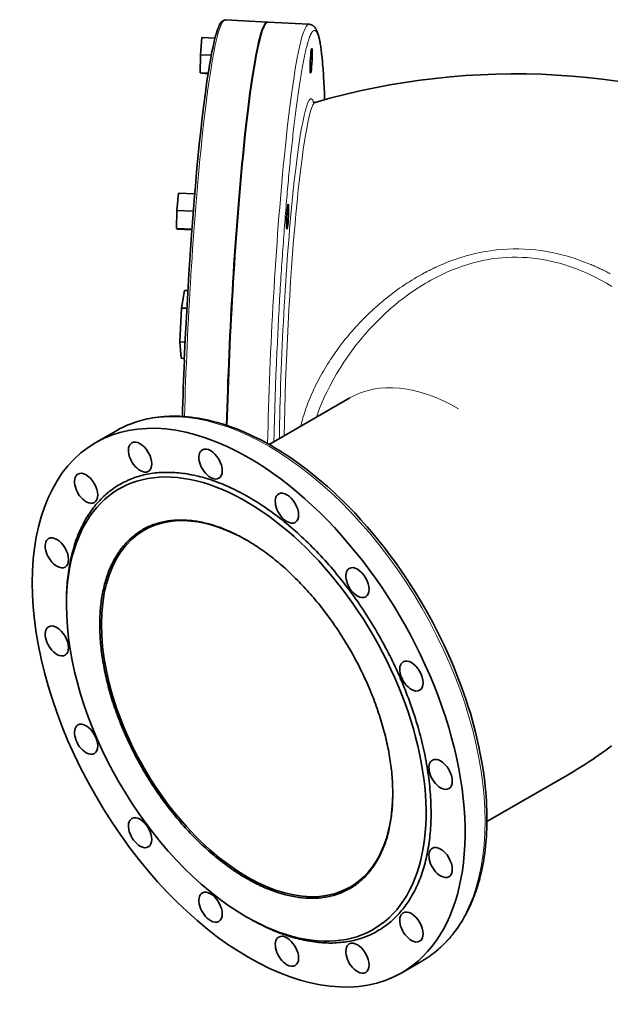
# Model space of a CAD drawing. Extents: x 4513 to 5188, y 399 to 994.
# Tile 6 of 7: x 4971 to 5072, y 815 to 982. Entities that reach past the tile are written whole.
import ezdxf

# ---------------------------------------------------------------- set-up
doc = ezdxf.new("R2010")
doc.units = 0

msp = doc.modelspace()

# ---------------------------------------------------------------- linework, layer by layer
at = {"color": 7, "lineweight": 35, "ltscale": 7.3e-05}
msp.add_line((5006.22, 982.19), (5006.22, 982.19), dxfattribs=at)
at = {"color": 7, "lineweight": 35}
for p, q in [((5013.39, 981.82), (5006.22, 982.19)), ((5013.45, 981.82), (5020.42, 981.47)), ((4998.79, 933.25), (4998.51, 927.49)), ((5027.35, 917.99), (5013.65, 910.08)), ((5064.35, 853.91), (5050.65, 846))]:
    msp.add_line(p, q, dxfattribs=at)
at = {"color": 7, "lineweight": 35, "ltscale": 0.368816}
msp.add_line((5002.25, 979.23), (5001.97, 976.29), dxfattribs=at)
at = {"color": 7, "lineweight": 35, "ltscale": 0.27785}
msp.add_line((5004.47, 979.12), (5002.25, 979.23), dxfattribs=at)
at = {"color": 7, "lineweight": 35, "ltscale": 0.381495}
for p, q in [((5001.97, 976.29), (5001.93, 973.24)), ((4997.96, 949.84), (4997.92, 946.78))]:
    msp.add_line(p, q, dxfattribs=at)
at = {"color": 7, "lineweight": 35, "ltscale": 0.232825}
msp.add_line((5001.97, 976.29), (5003.83, 976.2), dxfattribs=at)
at = {"color": 7, "lineweight": 35, "ltscale": 0.172388}
msp.add_line((5001.93, 973.24), (5003.31, 973.17), dxfattribs=at)
at = {"color": 7, "lineweight": 35, "ltscale": 0.033336}
msp.add_line((5001.93, 973.24), (5002.17, 973.13), dxfattribs=at)
at = {"color": 7, "lineweight": 35, "ltscale": 0.140242}
msp.add_line((5002.17, 973.13), (5003.29, 973.07), dxfattribs=at)
at = {"color": 7, "lineweight": 35, "ltscale": 4.4e-05}
msp.add_line((5021.48, 968.19), (5021.48, 968.19), dxfattribs=at)
at = {"color": 7, "lineweight": 35, "ltscale": 0.368813}
msp.add_line((4998.24, 952.77), (4997.96, 949.84), dxfattribs=at)
at = {"color": 7, "lineweight": 35, "ltscale": 0.346202}
msp.add_line((4998.24, 952.77), (5001.01, 952.63), dxfattribs=at)
at = {"color": 7, "lineweight": 35, "ltscale": 0.350874}
msp.add_line((5000.76, 949.69), (4997.96, 949.84), dxfattribs=at)
at = {"color": 7, "lineweight": 35, "ltscale": 0.033339}
msp.add_line((4997.92, 946.78), (4998.16, 946.67), dxfattribs=at)
at = {"color": 7, "lineweight": 35, "ltscale": 0.326322}
msp.add_line((4997.92, 946.78), (5000.53, 946.65), dxfattribs=at)
at = {"color": 7, "lineweight": 35, "ltscale": 0.295221}
msp.add_line((4998.16, 946.67), (5000.52, 946.55), dxfattribs=at)
at = {"color": 7, "lineweight": 35, "ltscale": 0.379435}
msp.add_line((4999.29, 936.25), (4998.79, 933.25), dxfattribs=at)
at = {"color": 7, "lineweight": 35, "ltscale": 0.068746}
msp.add_line((4999.29, 936.25), (4999.84, 936.22), dxfattribs=at)
at = {"color": 7, "lineweight": 35, "ltscale": 0.110321}
msp.add_line((4998.79, 933.25), (4999.67, 933.21), dxfattribs=at)
at = {"color": 7, "lineweight": 35, "ltscale": 0.109117}
msp.add_line((4998.51, 927.49), (4999.38, 927.44), dxfattribs=at)
at = {"color": 7, "lineweight": 35, "ltscale": 0.347488}
msp.add_line((4998.51, 927.49), (4998.73, 924.72), dxfattribs=at)
at = {"color": 7, "lineweight": 35, "ltscale": 0.066088}
msp.add_line((4998.73, 924.72), (4999.26, 924.69), dxfattribs=at)
at = {"color": 7, "lineweight": 35, "ltscale": 0.489899}
for p, q in [((4987.59, 912.36), (4984.2, 910.4)), ((5039.59, 822.29), (5036.19, 820.33))]:
    msp.add_line(p, q, dxfattribs=at)
at = {"color": 7, "lineweight": 35, "ltscale": 0.06124}
msp.add_line((4979.22, 882.76), (4979.22, 883.25), dxfattribs=at)
at = {"color": 7, "lineweight": 35, "ltscale": 0.061239}
msp.add_line((5009.77, 829.85), (5010.19, 829.6), dxfattribs=at)
at = {"color": 7, "lineweight": 35}
for points in [[(4999.25, 924.42), (4999.41, 927.96), (4999.59, 931.76), (4999.82, 935.81), (5000.01, 939), (5000.22, 942.31), (5000.46, 945.72), (5000.73, 949.22), (5000.92, 951.58), (5001.12, 953.96), (5001.33, 956.33), (5001.56, 958.7), (5001.79, 961.04), (5002.04, 963.34), (5002.29, 965.58), (5002.55, 967.76), (5002.82, 969.83), (5002.96, 970.83), (5003.1, 971.8), (5003.24, 972.74), (5003.39, 973.64), (5003.53, 974.51), (5003.67, 975.34), (5003.81, 976.12), (5003.94, 976.77), (5004.07, 977.39), (5004.2, 977.98), (5004.32, 978.53), (5004.45, 979.04), (5004.57, 979.52), (5004.7, 979.95), (5004.83, 980.35), (5004.94, 980.67), (5005.03, 980.91), (5005.12, 981.12), (5005.21, 981.32), (5005.3, 981.49), (5005.4, 981.65), (5005.51, 981.8), (5005.58, 981.88), (5005.65, 981.96), (5005.71, 982.01), (5005.77, 982.05), (5005.88, 982.11), (5005.96, 982.15), (5006.04, 982.17), (5006.13, 982.18), (5006.22, 982.19)], [(5022.7, 975.33), (5022.67, 975.62), (5022.64, 975.9), (5022.61, 976.17), (5022.58, 976.44), (5022.55, 976.7), (5022.52, 976.96), (5022.48, 977.21), (5022.45, 977.45), (5022.42, 977.69), (5022.38, 977.92), (5022.34, 978.14), (5022.31, 978.36), (5022.27, 978.56), (5022.25, 978.67), (5022.23, 978.77), (5022.21, 978.87), (5022.19, 978.96), (5022.17, 979.06), (5022.14, 979.15), (5022.11, 979.28), (5022.08, 979.4), (5022.05, 979.53), (5022.01, 979.65), (5021.98, 979.77), (5021.94, 979.89), (5021.9, 980.01), (5021.88, 980.06), (5021.86, 980.12), (5021.84, 980.17), (5021.82, 980.23), (5021.8, 980.28), (5021.77, 980.33), (5021.75, 980.39), (5021.73, 980.44), (5021.7, 980.49), (5021.68, 980.54), (5021.65, 980.59), (5021.62, 980.64), (5021.59, 980.69), (5021.56, 980.74), (5021.52, 980.8), (5021.5, 980.83), (5021.47, 980.86), (5021.45, 980.89), (5021.43, 980.92), (5021.4, 980.96), (5021.38, 980.99), (5021.34, 981.03), (5021.3, 981.07), (5021.25, 981.11), (5021.2, 981.15), (5021.16, 981.19), (5021.12, 981.22), (5021.08, 981.25), (5021.04, 981.27), (5021, 981.3), (5020.96, 981.32), (5020.91, 981.34), (5020.87, 981.36), (5020.82, 981.38), (5020.77, 981.4), (5020.71, 981.42), (5020.67, 981.43), (5020.62, 981.44), (5020.56, 981.45), (5020.52, 981.46), (5020.47, 981.46), (5020.42, 981.47)], [(5023.09, 968.65), (5023.08, 969.09), (5023.06, 969.54), (5023.04, 970.01), (5023.02, 970.49), (5023, 970.96), (5022.97, 971.42), (5022.95, 971.87), (5022.92, 972.32), (5022.9, 972.73), (5022.87, 973.14), (5022.84, 973.56), (5022.81, 973.93), (5022.78, 974.31), (5022.75, 974.69), (5022.73, 975.01), (5022.7, 975.33)], [(5021.13, 968.26), (5021.14, 968.25), (5021.15, 968.24), (5021.16, 968.24), (5021.17, 968.23), (5021.18, 968.22), (5021.19, 968.22), (5021.2, 968.21), (5021.21, 968.21), (5021.23, 968.2), (5021.24, 968.19), (5021.25, 968.19), (5021.27, 968.19), (5021.28, 968.18), (5021.3, 968.18), (5021.31, 968.18), (5021.33, 968.18), (5021.35, 968.17), (5021.36, 968.17), (5021.38, 968.17), (5021.39, 968.17), (5021.41, 968.17), (5021.42, 968.18), (5021.43, 968.18), (5021.45, 968.18), (5021.46, 968.18), (5021.48, 968.19)], [(5050.65, 846.5), (5050.65, 847.22), (5050.63, 847.96), (5050.6, 848.71), (5050.56, 849.48), (5050.51, 850.27), (5050.45, 851.08), (5050.37, 851.9), (5050.28, 852.75), (5050.17, 853.59), (5050.06, 854.45), (5049.84, 855.83), (5049.59, 857.24), (5049.29, 858.71), (5048.96, 860.21), (5048.71, 861.23), (5048.44, 862.27), (5048.15, 863.33), (5047.84, 864.41), (5047.5, 865.5), (5047.14, 866.62), (5046.76, 867.75), (5046.35, 868.89), (5045.91, 870.05), (5045.45, 871.23), (5044.97, 872.43), (5044.45, 873.63), (5043.91, 874.85), (5043.34, 876.08), (5042.74, 877.32), (5042.12, 878.57), (5041.46, 879.83), (5040.78, 881.09), (5040.06, 882.36), (5039.32, 883.63), (5038.54, 884.91), (5037.74, 886.18), (5036.91, 887.45), (5036.05, 888.71), (5035.16, 889.98), (5034.24, 891.23), (5033.3, 892.47), (5032.32, 893.7), (5031.33, 894.91), (5030.3, 896.11), (5029.26, 897.29), (5028.19, 898.44), (5027.29, 899.37), (5026.38, 900.29), (5025.46, 901.18), (5024.53, 902.06), (5023.58, 902.91), (5022.63, 903.74), (5021.66, 904.55), (5020.69, 905.33), (5019.83, 906), (5018.97, 906.64), (5018.36, 907.08), (5017.76, 907.5), (5017.15, 907.92), (5016.54, 908.32), (5015.93, 908.72), (5015.31, 909.1), (5014.7, 909.47), (5014.09, 909.83), (5013.48, 910.18), (5012.86, 910.52), (5012.25, 910.84), (5011.63, 911.15), (5011.02, 911.45), (5010.41, 911.74), (5009.8, 912.02), (5009.19, 912.28), (5008.3, 912.65), (5007.42, 912.98), (5006.54, 913.29), (5005.66, 913.57), (5004.8, 913.82), (5003.94, 914.05), (5003.08, 914.25), (5002.24, 914.42), (5001.63, 914.53), (5001.02, 914.62), (5000.42, 914.7), (4999.81, 914.77), (4999.16, 914.82), (4998.51, 914.86), (4997.88, 914.88), (4997.24, 914.88), (4996.74, 914.87), (4996.24, 914.85), (4995.75, 914.82), (4995.27, 914.77), (4994.79, 914.72), (4994.31, 914.66), (4993.85, 914.58), (4993.38, 914.5), (4992.95, 914.41), (4992.52, 914.31), (4992.09, 914.21), (4991.67, 914.09), (4990.95, 913.87), (4990.24, 913.61), (4989.55, 913.34), (4988.87, 913.03), (4988.22, 912.71), (4987.59, 912.36)], [(5071.8, 858.87), (5071.3, 858.48), (5070.79, 858.11), (5070.27, 857.73), (5069.75, 857.36), (5069.23, 857), (5068.71, 856.64), (5068.17, 856.28), (5067.64, 855.93), (5067.1, 855.58), (5066.56, 855.24), (5066.01, 854.9), (5065.46, 854.56), (5064.91, 854.23), (5064.35, 853.91)], [(5039.59, 822.29), (5039.96, 822.51), (5040.32, 822.74), (5040.68, 822.97), (5041.03, 823.22), (5041.38, 823.47), (5041.72, 823.73), (5042.05, 824), (5042.38, 824.28), (5042.56, 824.43), (5042.73, 824.59), (5042.91, 824.75), (5043.08, 824.91), (5043.25, 825.08), (5043.42, 825.24), (5043.58, 825.41), (5043.75, 825.58), (5043.91, 825.76), (5044.07, 825.93), (5044.23, 826.11), (5044.39, 826.29), (5044.54, 826.47), (5044.69, 826.65), (5044.84, 826.84), (5044.99, 827.03), (5045.22, 827.33), (5045.44, 827.63), (5045.66, 827.93), (5045.87, 828.24), (5046.08, 828.56), (5046.29, 828.88), (5046.49, 829.2), (5046.68, 829.53), (5046.87, 829.86), (5047.06, 830.2), (5047.24, 830.54), (5047.41, 830.89), (5047.58, 831.23), (5047.74, 831.58), (5047.9, 831.92), (5048.05, 832.28), (5048.2, 832.63), (5048.34, 832.99), (5048.48, 833.35), (5048.62, 833.72), (5048.75, 834.08), (5048.87, 834.45), (5048.99, 834.83), (5049.11, 835.2), (5049.22, 835.58), (5049.33, 835.96), (5049.43, 836.34), (5049.53, 836.73), (5049.66, 837.28), (5049.79, 837.84), (5049.9, 838.4), (5050.01, 838.96), (5050.11, 839.52), (5050.2, 840.09), (5050.28, 840.67), (5050.35, 841.24), (5050.41, 841.82), (5050.47, 842.4), (5050.52, 842.98), (5050.56, 843.56), (5050.59, 844.15), (5050.62, 844.74), (5050.64, 845.32), (5050.65, 845.91), (5050.65, 846.5)]]:
    msp.add_lwpolyline(points, dxfattribs=at)
at = {"color": 7, "lineweight": 13}
for points in [[(5021.28, 980.41), (5021.27, 980.4), (5021.25, 980.4), (5021.24, 980.39), (5021.23, 980.39), (5021.22, 980.38), (5021.19, 980.37), (5021.17, 980.36), (5021.15, 980.34), (5021.13, 980.32), (5021.11, 980.31), (5021.09, 980.29), (5021.07, 980.27), (5021.06, 980.26), (5021.05, 980.24), (5021.02, 980.21), (5020.99, 980.18), (5020.98, 980.16), (5020.96, 980.14), (5020.95, 980.12), (5020.93, 980.1), (5020.9, 980.06), (5020.89, 980.04)], [(5021.64, 980.26), (5021.62, 980.28), (5021.59, 980.3), (5021.58, 980.31), (5021.57, 980.32), (5021.56, 980.34), (5021.54, 980.35), (5021.52, 980.36), (5021.5, 980.37), (5021.49, 980.39), (5021.47, 980.39), (5021.45, 980.4), (5021.43, 980.41), (5021.41, 980.41), (5021.39, 980.42), (5021.37, 980.42), (5021.35, 980.42), (5021.33, 980.42), (5021.31, 980.42), (5021.3, 980.41), (5021.28, 980.41)], [(5021.96, 979.61), (5021.93, 979.69), (5021.92, 979.73), (5021.9, 979.76), (5021.89, 979.8), (5021.88, 979.83), (5021.85, 979.88), (5021.83, 979.93), (5021.81, 979.98), (5021.79, 980.03), (5021.76, 980.07), (5021.74, 980.11), (5021.72, 980.14), (5021.7, 980.17), (5021.68, 980.2), (5021.66, 980.23), (5021.64, 980.26)], [(5020.48, 979.14), (5020.44, 979.03), (5020.4, 978.91), (5020.36, 978.79), (5020.32, 978.67), (5020.28, 978.54), (5020.24, 978.4), (5020.22, 978.32), (5020.19, 978.24), (5020.14, 978.06), (5020.1, 977.88), (5020.05, 977.7)], [(5020.89, 980.04), (5020.86, 979.99), (5020.83, 979.94), (5020.8, 979.88), (5020.77, 979.83), (5020.74, 979.77), (5020.72, 979.71), (5020.69, 979.66), (5020.67, 979.6), (5020.65, 979.56), (5020.63, 979.51), (5020.61, 979.47), (5020.59, 979.42), (5020.56, 979.34), (5020.53, 979.26), (5020.49, 979.17), (5020.48, 979.14)], [(5022.24, 978.52), (5022.21, 978.66), (5022.19, 978.79), (5022.16, 978.92), (5022.13, 979.04), (5022.11, 979.1), (5022.1, 979.16), (5022.08, 979.21), (5022.06, 979.27), (5022.04, 979.35), (5022.02, 979.43), (5021.99, 979.5), (5021.97, 979.58), (5021.96, 979.61)], [(5020.05, 977.7), (5020.01, 977.54), (5019.96, 977.37), (5019.92, 977.21), (5019.88, 977.03), (5019.85, 976.92), (5019.83, 976.8), (5019.77, 976.55), (5019.72, 976.3), (5019.68, 976.14), (5019.65, 975.99), (5019.6, 975.74)], [(5022.49, 977.02), (5022.46, 977.25), (5022.44, 977.35), (5022.43, 977.46), (5022.4, 977.61), (5022.38, 977.77), (5022.36, 977.91), (5022.33, 978.06), (5022.31, 978.14), (5022.3, 978.23), (5022.28, 978.31), (5022.27, 978.4), (5022.24, 978.52)], [(5022.7, 975.19), (5022.67, 975.46), (5022.64, 975.73), (5022.62, 975.99), (5022.59, 976.24), (5022.56, 976.48), (5022.54, 976.63), (5022.52, 976.78), (5022.49, 977.01), (5022.49, 977.02)], [(5019.6, 975.74), (5019.54, 975.47), (5019.49, 975.18), (5019.43, 974.89), (5019.38, 974.6), (5019.32, 974.29), (5019.26, 973.98), (5019.23, 973.78), (5019.19, 973.59), (5019.15, 973.31)], [(5022.94, 971.8), (5022.92, 972.22), (5022.9, 972.62), (5022.87, 973.02), (5022.84, 973.4), (5022.83, 973.59), (5022.82, 973.78), (5022.8, 973.97), (5022.79, 974.15), (5022.77, 974.42), (5022.74, 974.68), (5022.72, 974.94), (5022.7, 975.19)], [(5021.7, 914.73), (5021.99, 915.54), (5022.29, 916.34), (5022.62, 917.13), (5022.96, 917.93), (5023.2, 918.45), (5023.45, 918.97), (5023.97, 920.01), (5024.52, 921.04), (5025.1, 922.05), (5025.71, 923.06), (5026.34, 924.05), (5027.01, 925.02), (5027.7, 925.98), (5028.41, 926.92), (5029.16, 927.85), (5029.93, 928.76), (5030.72, 929.65), (5031.54, 930.52), (5032.38, 931.36), (5033.24, 932.19), (5034.12, 932.99), (5034.57, 933.39), (5035.03, 933.77), (5035.72, 934.34), (5036.43, 934.89), (5037.14, 935.42), (5037.87, 935.94), (5038.78, 936.56), (5039.71, 937.15), (5040.18, 937.43), (5040.66, 937.71), (5041.13, 937.98), (5041.61, 938.24), (5042.39, 938.64), (5043.17, 939.03), (5043.97, 939.39), (5044.78, 939.73), (5045.59, 940.05), (5046.5, 940.37), (5047.41, 940.67), (5048.34, 940.93), (5049.27, 941.17), (5050.2, 941.37), (5050.68, 941.46), (5051.15, 941.54), (5051.86, 941.65), (5052.57, 941.74), (5053.29, 941.81), (5054, 941.86), (5054.89, 941.89), (5055.78, 941.9), (5056.67, 941.87), (5057.55, 941.82), (5058.43, 941.74), (5059.31, 941.63), (5060.19, 941.49), (5060.95, 941.35), (5061.71, 941.19), (5062.47, 941), (5063.22, 940.8), (5063.88, 940.6), (5064.54, 940.39), (5065.19, 940.16), (5065.68, 939.99), (5066.17, 939.8), (5066.66, 939.6), (5067.15, 939.39), (5068.12, 938.96), (5069.07, 938.49), (5070.02, 938), (5070.95, 937.48), (5071.87, 936.93)], [(5038.72, 938.49), (5038.93, 938.61), (5039.15, 938.73), (5039.36, 938.85), (5039.58, 938.97), (5039.79, 939.09), (5040.01, 939.21), (5040.22, 939.32), (5040.44, 939.44), (5040.66, 939.55), (5040.88, 939.66), (5041.1, 939.77), (5041.3, 939.87), (5041.5, 939.97), (5041.7, 940.06), (5041.79, 940.1), (5041.96, 940.19), (5042.14, 940.27)], [(5068.16, 940.71), (5068.36, 940.63), (5068.56, 940.55), (5068.76, 940.46), (5068.96, 940.37), (5069.16, 940.28), (5069.36, 940.19), (5069.56, 940.1), (5069.73, 940.02), (5069.9, 939.94), (5070.08, 939.86), (5070.25, 939.78), (5070.4, 939.7), (5070.56, 939.63), (5070.71, 939.55), (5070.82, 939.5), (5070.94, 939.44), (5071.11, 939.35), (5071.28, 939.26), (5071.45, 939.17), (5071.62, 939.08)]]:
    msp.add_lwpolyline(points, dxfattribs=at)
for centre, radius, start, end in [((5142.22, 952.43), 124.83, 170.3724, 171.7038), ((5203.47, 943.44), 186.73, 171.6858, 172.6878), ((4878.74, 963.76), 144.43, 2.3267, 3.193), ((4846.27, 962.37), 176.93, 2.0316, 2.3474), ((5274.14, 934.33), 258, 172.6776, 173.4689), ((5350.25, 925.58), 334.61, 173.4627, 174.1115), ((5427.33, 917.6), 412.1, 174.1075, 174.6559), ((5501.11, 910.67), 486.21, 174.6532, 175.1284), ((5568.77, 904.89), 554.11, 175.1268, 175.5623), ((5629.08, 900.2), 614.6, 175.56123, 175.98135), ((5678.75, 896.7), 664.4, 175.9803, 176.39102), ((5713.38, 894.5), 699.1, 176.38994, 176.79703), ((5059.7, 902.67), 41.51, 120.3671, 125.6822), ((5061.18, 900.59), 44.06, 125.6665, 130.66), ((5729.29, 893.6), 715.03, 176.79591, 177.20526), ((5062.21, 899.39), 45.64, 130.6456, 135.4408), ((5062.45, 899.13), 46, 135.4262, 140.1421), ((5724.11, 893.83), 709.84, 177.20404, 177.62187), ((5061.72, 899.72), 45.06, 140.1283, 144.8798), ((5059.97, 900.94), 42.92, 144.8673, 149.7657), ((5697.18, 894.94), 682.9, 177.62053, 178.05384), ((5057.32, 902.48), 39.86, 149.7524, 154.9058), ((5649.96, 896.52), 635.64, 178.05231, 178.50928), ((5603.53, 897.76), 589.2, 178.51183, 178.75528)]:
    msp.add_arc(centre, radius, start, end, dxfattribs=at)
at = {"color": 7, "lineweight": 35}
for centre, radius, start, end in [((5055.49, 851.44), 121.6, 67.1473, 106.2446), ((5675.06, 895.86), 676.41, 177.58022, 178.39264), ((4995.66, 890.56), 14.71, 120.0226, 129.7203), ((4995.65, 890.55), 14.71, 110.2796, 119.9773), ((4998.31, 884.72), 12.51, 100.9132, 110.2531), ((4980.61, 852.88), 56.67, 47.1085, 51.0536), ((4998.09, 885.36), 11.83, 120.0217, 129.7171), ((4998.08, 885.36), 11.83, 110.2836, 119.9781), ((4998.53, 884.84), 12.51, 129.7457, 139.0862), ((4976.75, 848.7), 62.36, 43.4206, 47.1218), ((4989.08, 858.91), 40.63, 51.0472, 55.3041), ((4986, 855.08), 45.55, 47.1088, 51.0536), ((4973.13, 845.27), 67.35, 39.909, 43.4252), ((4982.89, 851.72), 50.12, 43.4205, 47.1214), ((4970.07, 842.69), 71.35, 36.5371, 39.9205), ((4979.98, 848.96), 54.13, 39.9095, 43.4252), ((4967.82, 841.01), 74.16, 33.2432, 36.5407), ((4977.52, 846.89), 57.35, 36.5374, 39.9203), ((4966.62, 840.21), 75.6, 29.9984, 33.2538), ((4975.71, 845.55), 59.6, 33.2437, 36.5408), ((4974.75, 844.9), 60.76, 29.9983, 33.2533), ((5025.49, 879.93), 40.63, 184.6956, 188.9527), ((4966.62, 840.21), 75.6, 26.7462, 30.0016), ((4974.75, 844.9), 60.76, 26.7467, 30.0017), ((5030.35, 880.69), 45.54, 188.9464, 192.8915), ((4967.92, 840.84), 74.16, 23.459, 26.7565), ((4975.79, 845.41), 59.6, 23.4592, 26.7563), ((5034.81, 881.7), 50.12, 192.8782, 196.5794), ((4970.49, 841.96), 71.35, 20.0795, 23.4628), ((4977.86, 846.31), 57.35, 20.08, 23.4629), ((5038.65, 882.84), 54.13, 196.5748, 200.0909), ((4980.88, 847.4), 54.13, 16.5747, 20.0905), ((4974.26, 843.32), 67.35, 16.5748, 20.0909), ((5041.68, 883.93), 57.34, 200.0795, 203.4628), ((4984.73, 848.54), 50.12, 12.8786, 16.5795), ((4979.04, 844.74), 62.36, 12.8782, 16.5794), ((5043.75, 884.83), 59.6, 203.4593, 206.7567), ((4989.19, 849.55), 45.55, 8.9463, 12.8911), ((4984.59, 845.99), 56.67, 8.9464, 12.8915), ((5044.79, 885.34), 60.76, 206.7462, 210.0016), ((4994.05, 850.31), 40.63, 4.6947, 8.9517), ((5044.79, 885.34), 60.76, 209.9984, 213.2538), ((5043.83, 884.69), 59.6, 213.2432, 216.5407), ((5042.02, 883.35), 57.34, 216.5371, 219.9205), ((5039.56, 881.27), 54.13, 219.909, 223.4251), ((5036.65, 878.52), 50.12, 223.4206, 227.1217), ((5033.54, 875.16), 45.54, 227.1085, 231.0536), ((5030.46, 871.33), 40.63, 231.0473, 235.3043), ((5021.02, 845.39), 12.5, 309.7428, 319.0856), ((5021.45, 844.88), 11.83, 300.0226, 309.7203), ((5021.23, 845.52), 12.5, 280.9143, 290.2571), ((5021.46, 844.88), 11.83, 290.2808, 299.9775), ((5024.18, 840.82), 15.57, 309.7444, 319.0843), ((5024.73, 840.18), 14.72, 300.0216, 309.7172), ((5024.74, 840.18), 14.72, 290.2836, 299.9782)]:
    msp.add_arc(centre, radius, start, end, dxfattribs=at)
at = {"color": 7, "lineweight": 13}
for centre, major_axis, ratio, start_param, end_param in [((5003.59, 930.25), (-2.62, -51.93), 0.071162, 3.141741, 5.017837), ((5017.8, 929.53), (-2.62, -51.93), 0.071162, 3.141592, 5.096856), ((5018.8, 929.48), (-1.99, -39.32), 0.071162, 2.969473, 5.202789), ((5019.59, 929.44), (-1.96, -38.75), 0.071162, 3.166412, 5.195111), ((5057.39, 795.15), (2.24, -148.15), 0.452469, 3.227206, 3.283119), ((5057.03, 813.24), (1.86, -130.06), 0.482767, 3.111738, 3.233312), ((5061.12, 768.98), (6.67, -174.3), 0.416304, 3.002659, 3.105828), ((5030.1, 177.71), (-26.42, -765.59), 0.202773, 3.066079, 3.089586), ((5116.05, 353.42), (63.58, -589.73), 0.231632, 3.191601, 3.21866), ((5013.59, 867.32), (-26, 45.03), 0.57735, 3.141593, 6.282844), ((5045.85, 885.95), (-18.5, 32.04), 0.57735, 5.497787, 6.283145), ((5056.85, 916.36), (35.89, 20.8), 0.697615, 2.355383, 2.454459), ((5059.61, 917.54), (38.96, 21.15), 0.669803, 2.501419, 2.590876)]:
    msp.add_ellipse(centre, major_axis=major_axis, ratio=ratio, start_param=start_param, end_param=end_param, dxfattribs=at)
at = {"color": 7, "lineweight": 35}
for centre, major_axis, ratio, start_param, end_param in [((5010.77, 929.89), (2.62, 51.93), 0.071162, 6.283178, 8.18211), ((5010.83, 929.89), (-2.62, -51.93), 0.071162, 3.141478, 5.040857), ((5010.77, 929.89), (2.62, 51.93), 0.071162, 6.275117, 6.283178), ((5020.8, 975.24), (0.11, 2.1), 0.071162, 6.283178, 8.47126), ((5020.8, 975.24), (0.11, 2.1), 0.071162, 5.329667, 6.283178), ((5020.8, 975.24), (-0.11, -2.1), 0.071162, 6.283178, 8.47126), ((5020.8, 975.24), (-0.11, -2.1), 0.071162, 5.329667, 6.283178), ((5016.79, 948.78), (0.11, 2.1), 0.071162, 6.283178, 8.47126), ((5016.79, 948.78), (0.11, 2.1), 0.071162, 5.329667, 6.283178), ((5016.79, 948.78), (-0.11, -2.1), 0.071162, 6.283178, 8.47126), ((5016.79, 948.78), (-0.11, -2.1), 0.071162, 5.329667, 6.283178), ((5010.19, 865.37), (26, -45.03), 0.57735, 2.356194, 3.141553), ((5013.59, 867.32), (-26, 45.03), 0.57735, 6.282844, 6.283145), ((5010.19, 865.37), (26, -45.03), 0.57735, 3.141553, 6.283145), ((5009.77, 865.12), (21.6, -37.41), 0.57735, 5.497787, 10.210176), ((4991.73, 907.93), (-1.4, 2.42), 0.57735, 6.283185, 8.63938), ((4991.73, 907.93), (-1.4, 2.42), 0.57735, 3.141593, 6.283185), ((5003.71, 906.75), (-1.4, 2.42), 0.57735, 6.283185, 8.63938), ((5003.71, 906.75), (-1.4, 2.42), 0.57735, 3.141593, 6.283185), ((5010.19, 865.37), (26, -45.03), 0.57735, 6.283145, 8.63938), ((4982.56, 902.64), (-1.4, 2.42), 0.57735, 0, 2.356194), ((4982.56, 902.64), (-1.4, 2.42), 0.57735, 3.141593, 6.283185), ((5205.32, 438.08), (215.87, -465.82), 0.170655, 3.099467, 3.128028), ((4991.73, 907.93), (-1.4, 2.42), 0.57735, 2.356194, 3.141593), ((5188.23, 433.88), (198.34, -470.22), 0.173138, 3.076648, 3.105186), ((5148.42, 432.98), (157.58, -471.49), 0.182037, 3.060201, 3.088761), ((5129.28, 434.09), (138.01, -470.55), 0.187548, 3.037416, 3.065953), ((5086.2, 444.56), (93.99, -460.4), 0.203736, 3.021164, 3.049724), ((5003.71, 906.75), (-1.4, 2.42), 0.57735, 2.356194, 3.141593), ((5085.87, 299.45), (93.11, -605.69), 0.185187, 3.019112, 3.043813), ((5283.6, 482.52), (296.42, -420.07), 0.170587, 3.154936, 3.183475), ((5010.19, 865.37), (21.9, -37.93), 0.57735, 2.356194, 2.454369), ((5016.68, 899.26), (-1.4, 2.42), 0.57735, 6.283185, 8.63938), ((5016.68, 899.26), (-1.4, 2.42), 0.57735, 3.141593, 6.283185), ((4982.56, 902.64), (-1.4, 2.42), 0.57735, 2.356194, 3.141593), ((5294.75, 496.61), (307.96, -405.69), 0.173402, 3.177829, 3.20639), ((4899.71, -3072.39), (-95.32, -3978.05), 0.083901, 3.086588, 3.095828), ((4909.95, 226.38), (-86.45, -679.53), 0.222982, 3.004979, 3.026535), ((5316.39, 529.49), (330.4, -372.18), 0.182068, 3.194168, 3.222706), ((5009.91, 865.2), (-17.5, 30.31), 0.57735, 5.500929, 6.283145), ((5014.09, 854.75), (21.51, -41.08), 0.50691, 2.905816, 2.991137), ((5013.67, 853), (20.83, -42.97), 0.506914, 2.840164, 2.92382), ((5011.14, 860.28), (18.62, -35.53), 0.549038, 2.703794, 2.795297), ((5010.86, 859.23), (18.26, -36.66), 0.552248, 2.627344, 2.717415), ((5016.68, 899.26), (-1.4, 2.42), 0.57735, 2.356194, 3.141593), ((5323.85, 547.83), (338.23, -353.55), 0.187935, 3.217098, 3.245658), ((5009.91, 865.2), (-17.5, 30.31), 0.57735, 6.283145, 9.424738), ((5009.93, 864.09), (17.69, -31.57), 0.573587, 2.470971, 2.567557), ((5009.84, 863.32), (17.62, -32.39), 0.575241, 2.387032, 2.482332), ((4977.6, 891.67), (-1.4, 2.42), 0.57735, 6.283185, 8.63938), ((4977.6, 891.67), (-1.4, 2.42), 0.57735, 3.141593, 6.283185), ((5000.83, 534.06), (3.88, -363.43), 0.245027, 2.970069, 2.99762), ((5337.38, 589.4), (352.49, -311.33), 0.203883, 3.233158, 3.261696), ((5047.72, 816.03), (56.48, -78.98), 0.354213, 3.226022, 3.284764), ((5045.81, 825.72), (55, -68.98), 0.381933, 3.273456, 3.33452), ((4977.6, 891.67), (-1.4, 2.42), 0.57735, 2.356194, 3.141593), ((5340.85, 611.3), (356.32, -289.14), 0.213641, 3.255787, 3.284348), ((5082.01, 792.09), (91.69, -102.24), 0.314743, 3.27935, 3.327843), ((5028.66, 886.61), (-1.4, 2.42), 0.57735, 6.283185, 8.63938), ((5028.66, 886.61), (-1.4, 2.42), 0.57735, 3.141593, 6.283185), ((5468.51, 584.28), (484.88, -315.31), 0.207884, 3.251263, 3.275963), ((5075.28, 810.05), (85.35, -84), 0.35468, 3.322945, 3.374001), ((5158.49, 750.99), (169.17, -142.51), 0.273815, 3.29395, 3.330919), ((5028.66, 886.61), (-1.4, 2.42), 0.57735, 2.356194, 3.141593), ((5009.77, 865.12), (21.6, -37.41), 0.577351, 3.926991, 5.497787), ((5165.49, 769.88), (176.76, -123.17), 0.301203, 3.312036, 3.348484), ((4977.6, 876.7), (-1.4, 2.42), 0.57735, 6.283185, 8.63938), ((4977.6, 876.7), (-1.4, 2.42), 0.57735, 3.141593, 6.283185), ((5009.77, 865.12), (17.6, -30.48), 0.57735, 3.926991, 4.025164), ((4977.6, 876.7), (-1.4, 2.42), 0.57735, 2.356194, 3.141593), ((5037.83, 870.73), (-1.4, 2.42), 0.57735, 3.141593, 6.283185), ((5037.83, 870.73), (-1.4, 2.42), 0.57735, 6.283185, 8.63938), ((5037.83, 870.73), (-1.4, 2.42), 0.57735, 2.356194, 3.141593), ((4982.56, 860), (-1.4, 2.42), 0.57735, 6.283185, 8.63938), ((4982.56, 860), (-1.4, 2.42), 0.57735, 3.141593, 6.283185), ((4982.56, 860), (-1.4, 2.42), 0.57735, 2.356194, 3.141593), ((5042.79, 854.03), (-1.4, 2.42), 0.57735, 6.283185, 8.63938), ((5042.79, 854.03), (-1.4, 2.42), 0.57735, 3.141593, 6.283185), ((3984.04, 1258.64), (1054.53, -425.14), 0.174204, 0.087032, 0.103728), ((5009.77, 865.12), (17.6, -30.48), 0.57735, 0.785398, 0.883573), ((5045.85, 885.95), (-18.5, 32.04), 0.57735, 3.141553, 3.141633), ((5042.79, 854.03), (-1.4, 2.42), 0.57735, 2.356194, 3.141593), ((5009.91, 865.2), (-17.5, 30.31), 0.57735, 3.141553, 3.923851), ((4718.57, 1043.56), (312.48, -206.04), 0.231054, 0.123635, 0.151185), ((5010.19, 865.37), (21.9, -37.93), 0.57735, 0.785398, 0.883571), ((4991.73, 844.12), (-1.4, 2.42), 0.57735, 0, 2.356194), ((4991.73, 844.12), (-1.4, 2.42), 0.57735, 3.141593, 6.283185), ((4800.97, 1025.58), (229.35, -188.72), 0.237377, 0.128807, 0.160662), ((4788.01, 1001.38), (248.45, -170.67), 0.284864, 0.158899, 0.19324), ((4803.14, 1039.22), (226.93, -202.58), 0.226826, 0.10324, 0.13507), ((4790.28, 1034.11), (245.44, -203.97), 0.255006, 0.139848, 0.174147), ((4991.73, 844.12), (-1.4, 2.42), 0.57735, 2.356194, 3.141593), ((4811.75, 1065.62), (217.73, -229.47), 0.209248, 0.085024, 0.116881), ((5042.79, 839.06), (-1.4, 2.42), 0.57735, 6.283185, 8.63938), ((5042.79, 839.06), (-1.4, 2.42), 0.57735, 3.141593, 6.283185), ((4816.36, 1077.08), (212.84, -241.16), 0.202878, 0.059213, 0.091043), ((4920.48, 940.88), (114.47, -111.46), 0.343223, 0.17334, 0.222613), ((4830.1, 1097.98), (198.46, -262.56), 0.193304, 0.040806, 0.072662), ((5040.83, 1986.97), (-18.73, -1154.23), 0.139155, 6.190583, 6.20598), ((5009.77, 865.12), (17.6, -30.48), 0.57735, 5.497787, 5.595962), ((4911.21, 965.42), (123.23, -136.36), 0.303873, 0.131705, 0.178444), ((5042.79, 839.06), (-1.4, 2.42), 0.57735, 2.356194, 3.141593), ((4961.52, 1224.76), (62.33, -391.59), 0.205892, 6.145613, 6.173163), ((4962.21, 917.88), (71.61, -89.3), 0.374305, 0.128102, 0.187889), ((5003.71, 831.47), (-1.4, 2.42), 0.57735, 6.283185, 8.63938), ((5003.71, 831.47), (-1.4, 2.42), 0.57735, 3.141593, 6.283185), ((4961.81, 1130.8), (62.5, -297.48), 0.226583, 6.147685, 6.179542), ((4934.44, 1137.43), (90.58, -303.85), 0.208756, 6.166125, 6.197957), ((4922.51, 1138.12), (102.85, -304.42), 0.202797, 6.191771, 6.223627), ((4897.22, 1137.56), (128.89, -303.56), 0.192979, 6.210302, 6.242133), ((4959.83, 930.51), (73.45, -102.31), 0.347041, 0.082089, 0.139615), ((5037.83, 828.09), (-1.4, 2.42), 0.57735, 0, 2.356194), ((5037.83, 828.09), (-1.4, 2.42), 0.57735, 3.141593, 6.283185), ((5003.71, 831.47), (-1.4, 2.42), 0.57735, 2.356194, 3.141593), ((5010.11, 867.62), (21.92, -40.32), 0.575232, 5.528772, 5.624058), ((5009.98, 866.72), (22.01, -39.37), 0.573424, 5.613482, 5.709977), ((5016.68, 823.98), (-1.4, 2.42), 0.57735, 6.283185, 8.63938), ((5016.68, 823.98), (-1.4, 2.42), 0.57735, 3.141593, 6.283185), ((5008.81, 872.88), (22.75, -45.81), 0.551591, 5.770583, 5.860469), ((4997.87, 892.26), (33.63, -65.15), 0.449033, 6.1525, 6.228219), ((5008.43, 871.64), (23.22, -44.47), 0.547987, 5.847322, 5.938574), ((5005.19, 880.91), (26.06, -53.95), 0.505072, 5.983716, 6.067019), ((5004.61, 878.8), (26.96, -51.65), 0.50458, 6.049232, 6.134127), ((5028.66, 822.8), (-1.4, 2.42), 0.57735, 0, 2.356194), ((5028.66, 822.8), (-1.4, 2.42), 0.57735, 3.141593, 6.283185), ((5037.83, 828.09), (-1.4, 2.42), 0.57735, 2.356194, 3.141593), ((5016.68, 823.98), (-1.4, 2.42), 0.57735, 2.356194, 3.141593), ((5013.59, 867.32), (-26, 45.03), 0.57735, 3.141553, 3.141593), ((5028.66, 822.8), (-1.4, 2.42), 0.57735, 2.356194, 3.141593)]:
    msp.add_ellipse(centre, major_axis=major_axis, ratio=ratio, start_param=start_param, end_param=end_param, dxfattribs=at)

doc.saveas('drawing.dxf')
